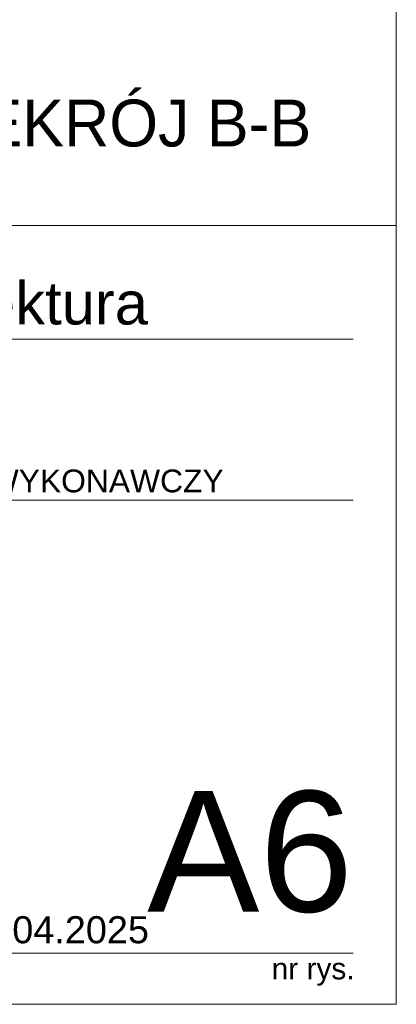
# Model space of a CAD drawing. Extents: x -547885 to -186295, y -25370 to 156194.
# Tile 68 of 256: x -509947 to -507135, y -22870 to -15524. Entities that reach past the tile are written whole.
import ezdxf

# ---------------------------------------------------------------- set-up
doc = ezdxf.new("R2010")
doc.units = 0
doc.header["$MEASUREMENT"] = 0
for name, color, linetype, lineweight in [('Arch opisy_Nr_Pióra__21', 7, 'Continuous', 9), ('ARCH TABELA_Nr_Pióra__1', 7, 'Continuous', 25), ('ARCH TABELA_Nr_Pióra__21', 7, 'Continuous', 9), ('ARCH TABELA_Nr_Pióra__7', 7, 'Continuous', 13)]:
    doc.layers.add(name, color=color, linetype=linetype, lineweight=lineweight)
doc.styles.add('GENERATED_STYLE_6', font='txt')
doc.styles.add('GENERATED_STYLE_8', font='arial.ttf')

msp = doc.modelspace()

# ---------------------------------------------------------------- linework, layer by layer
at = {"layer": 'ARCH TABELA_Nr_Pióra__21', "linetype": 'Continuous'}
for p, q in [((-507134.9, 5580.4), (-507134.9, -22869.6)), ((-524634.9, -17058.4), (-507134.9, -17058.4)), ((-507134.9, -17058.4), (-507134.9, -22869.6)), ((-511357.2, -17908.4), (-507457.9, -17908.4)), ((-511339.8, -19108.4), (-507457.9, -19108.4)), ((-511328, -22487.2), (-509046.2, -22487.2)), ((-509046.2, -22487.2), (-507457.9, -22487.2)), ((-507134.9, -22869.6), (-547884.9, -22869.6)), ((-507134.9, -22869.6), (-519741.2, -22869.6))]:
    msp.add_line(p, q, dxfattribs=at)

# ---------------------------------------------------------------- texts
at = {"layer": 'Arch opisy_Nr_Pióra__21', "linetype": 'Continuous', "insert": (-507769.7, -16120), "char_height": 350, "attachment_point": 3, "style": 'GENERATED_STYLE_6'}
msp.add_mtext('{PRZEKRÓJ B-B}', dxfattribs=at)
at = {"layer": 'ARCH TABELA_Nr_Pióra__1', "linetype": 'Continuous', "insert": (-511339.8, -18880.2), "char_height": 170, "attachment_point": 1, "style": 'GENERATED_STYLE_8'}
msp.add_mtext('{PROJEKT WYKONAWCZY}', dxfattribs=at)
at = {"layer": 'ARCH TABELA_Nr_Pióra__7', "linetype": 'Continuous', "style": 'GENERATED_STYLE_8'}
for s, insert, char_height, attachment_point in [('{architektura}', (-511318.6, -17478.8), 319.16, 1), ('{A6}', (-507457.9, -21278.6), 900, 3), ('{Szczecin  04.2025}', (-511289.3, -22212.3), 202.128, 1), ('{nr rys.}', (-508065.8, -22523.7), 159.58, 1)]:
    msp.add_mtext(s, dxfattribs=dict(at, insert=insert, char_height=char_height, attachment_point=attachment_point))

doc.saveas('drawing.dxf')
